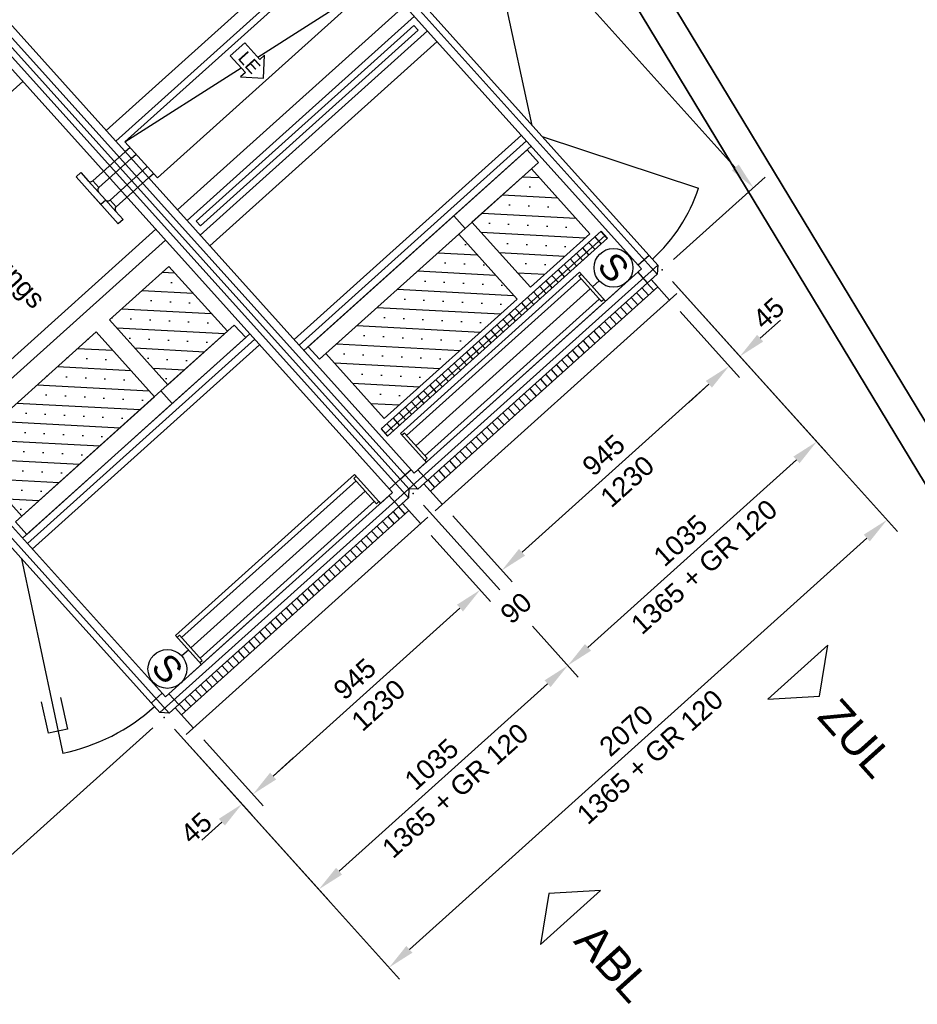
# Model space of a CAD drawing. Header units: millimetres. Extents: x -5775 to 72913, y -36825 to 83180.
# Tile 36 of 48: x 50507 to 53282, y 59467 to 62512. Entities that reach past the tile are written whole.
import ezdxf
from ezdxf.enums import TextEntityAlignment as Align

# ---------------------------------------------------------------- set-up
doc = ezdxf.new("R2010")
doc.units = ezdxf.units.MM
doc.header["$LTSCALE"] = 0.3
doc.layers.add('PI_TGTR_Trassen-100', color=6, linetype='Continuous', lineweight=35)
doc.layers.add('RLT 1', color=253, linetype='Continuous')
doc.styles.add('Arial', font='arial.ttf', dxfattribs={"width": 0.95, "height": 1.8})
doc.styles.add('ROMANS8', font='arial.ttf')

# ---------------------------------------------------------------- blocks, each defined once
blk = doc.blocks.new('RLT1')
at = {"layer": 'RLT 1', "ltscale": 10}
h = blk.add_hatch(dxfattribs=at)
h.set_pattern_fill('SACNCR', color=256, scale=25, angle=-48.034, style=0)
h.set_pattern_definition([(356.966, (35037.02, -84737.1), (3.1509, 59.4478), []), (356.966, (35065.17, -84768.4), (3.1509, 59.4478), [0, -59.53125])])
h.paths.add_polyline_path([(43866.8, -87068.2), (43683.1, -87233.4), (43863.7, -87434.2), (44047.3, -87269)])
h = blk.add_hatch(dxfattribs=at)
h.set_pattern_fill('SACNCR', color=256, scale=25, angle=-48.034, style=0)
h.set_pattern_definition([(356.966, (34587.55, -85141.325), (3.1509, 59.4478), []), (356.966, (34615.697, -85172.625), (3.1509, 59.4478), [0, -59.53125])])
h.paths.add_polyline_path([(43641.9, -87270.5), (43231.4, -87639.6), (43412, -87840.4), (43822.4, -87471.3)])
h = blk.add_hatch(dxfattribs=at)
h.set_pattern_fill('SACNCR', color=256, scale=25, angle=-48.034, style=0)
h.set_pattern_definition([(356.966, (42722.76, -87824.74), (3.151, 59.448), []), (356.966, (42750.91, -87856.04), (3.151, 59.448), [0, -59.531])])
h.paths.add_polyline_path([(42926.7, -87570.7), (42743, -87735.9), (42562.5, -87535.1), (42746.2, -87370)])
h = blk.add_hatch(dxfattribs=at)
h.set_pattern_fill('SACNCR', color=256, scale=25, angle=-48.034, style=0)
h.set_pattern_definition([(356.966, (42273.29, -88228.963), (3.151, 59.448), []), (356.966, (42301.44, -88260.26), (3.151, 59.448), [0, -59.5313])])
h.paths.add_polyline_path([(42701.8, -87773), (42291.3, -88142.1), (42110.8, -87941.4), (42521.2, -87572.2)])
for p, q in [((42152.1, -84456.5), (44497.2, -87064.1)), ((41798.5, -84661.5), (44256, -87394)), ((41826.8, -84663), (44257.5, -87365.8)), ((41810, -84711.7), (44207.3, -87377.3)), ((41058.7, -85326.9), (43516.1, -88059.4)), ((41029, -85353.6), (43486.4, -88086.1)), ((41057.2, -85355.1), (43487.9, -88057.9)), ((43487.9, -88057.9), (41057.2, -85355.1)), ((43504.6, -88009.2), (41107.4, -85343.6)), ((41040.5, -85403.8), (43437.7, -88069.4)), ((40289.1, -86019), (42746.6, -88751.5)), ((42735.1, -88701.3), (40337.8, -86035.7)), ((42718.3, -88750), (40287.6, -86047.2)), ((42551.8, -86949.7), (43254.4, -86317.8)), ((42551.8, -86949.7), (43254.4, -86317.8)), ((42581.8, -86983.1), (43284.5, -86351.2)), ((43869.6, -86934.5), (43764.5, -86450.8)), ((43020.5, -86723.1), (43379.6, -86494.3)), ((42772.4, -87195), (43475.1, -86563.1)), ((42802.5, -87228.5), (43505.2, -86596.6)), ((42830.8, -87230), (43503.7, -86624.8)), ((42842.6, -87273.1), (43545.3, -86641.2)), ((43517, -86639.7), (42844.1, -87244.9)), ((43503.7, -86624.8), (43517, -86639.7)), ((42872.7, -87306.6), (43575.4, -86674.7)), ((42610.1, -86984.6), (42969.2, -86755.8)), ((41591.6, -87429.9), (42294.3, -86797.9)), ((43133.5, -87596.6), (43836.2, -86964.6)), ((43148.6, -87613.3), (43851.2, -86981.4)), ((43899.7, -86968), (44383.8, -87128.4)), ((42625.8, -87002.1), (42610.9, -87015.5)), ((43163.6, -87630), (43866.3, -86998.1)), ((42629.7, -87036.3), (42644.5, -87022.9)), ((42679.3, -87061.6), (42664.4, -87075)), ((42683.2, -87095.8), (42698, -87082.4)), ((44306.5, -87348.6), (44589.1, -87094.5)), ((42002.9, -87887.1), (42705.5, -87255.2)), ((42844.1, -87244.9), (42830.8, -87230)), ((42032.9, -87920.6), (42735.6, -87288.7)), ((44082.5, -87260.9), (43402.1, -87872.8)), ((43414.4, -87886.5), (44094.8, -87274.6)), ((43422.2, -87895.1), (44102.5, -87283.2)), ((44062.4, -87279), (44082.4, -87301.3)), ((44081.3, -87262), (44101.3, -87284.3)), ((44102.5, -87283.2), (44082.5, -87260.9)), ((44024.6, -87313), (44044.7, -87335.3)), ((44043.5, -87296), (44063.6, -87318.3)), ((43986.8, -87346.9), (44006.9, -87369.2)), ((44005.7, -87329.9), (44025.8, -87352.2)), ((44230.7, -87336.1), (44197.3, -87366.2)), ((43487.9, -88057.9), (44257.5, -87365.8)), ((44207.3, -87377.3), (43504.6, -88009.2)), ((43949.1, -87380.9), (43969.1, -87403.2)), ((43968, -87363.9), (43988, -87386.2)), ((44257.5, -87365.8), (44256, -87394)), ((44015.5, -87388.4), (43461.6, -87886.6)), ((44019.8, -87408.1), (43480.7, -87892.9)), ((43516.1, -88059.4), (44256, -87394)), ((44256, -87394), (43516.1, -88059.4)), ((43930.2, -87397.9), (43950.2, -87420.2)), ((44013.1, -87400.6), (44020.5, -87394)), ((44083.3, -87478.7), (44013.1, -87400.6)), ((44095.8, -87477.6), (44015.5, -87388.4)), ((44226.2, -87420.8), (44196.1, -87387.3)), ((44237.4, -87410.8), (44294.2, -87474)), ((44257.4, -87433.1), (44237.4, -87410.8)), ((44048.2, -87439.7), (43509.1, -87924.5)), ((43554.8, -88065), (44257.4, -87433.1)), ((43892.4, -87431.9), (43912.5, -87454.2)), ((43911.3, -87414.9), (43931.4, -87437.2)), ((44055.6, -87433), (44076.1, -87414.6)), ((44208.5, -87436.8), (44228.5, -87459.1)), ((44225, -87421.9), (44245.1, -87444.2)), ((44302.9, -87416.4), (44543.6, -87683.9)), ((44302.9, -87416.4), (44780.9, -87947.9)), ((44302.9, -87416.4), (44998.3, -88189.5)), ((43504.6, -88009.2), (44132.9, -87444.2)), ((44076.6, -87471.3), (43537.5, -87956.1)), ((43569.3, -88125.9), (44316.5, -87453.9)), ((43854.6, -87465.8), (43874.7, -87488.1)), ((43873.5, -87448.8), (43893.6, -87471.1)), ((44090.7, -87472), (44083.3, -87478.7)), ((44132.9, -87444.2), (44095.8, -87477.6)), ((44175.4, -87466.5), (44195.5, -87488.8)), ((44191.9, -87451.6), (44212, -87473.9)), ((43816.9, -87499.8), (43836.9, -87522.1)), ((43835.7, -87482.8), (43855.8, -87505.1)), ((44142.4, -87496.2), (44162.4, -87518.5)), ((44158.9, -87481.3), (44179, -87503.7)), ((43779.1, -87533.8), (43799.2, -87556.1)), ((43798, -87516.8), (43818, -87539.1)), ((44109.3, -87525.9), (44129.4, -87548.2)), ((44125.8, -87511.1), (44145.9, -87533.4)), ((44326.3, -87509.7), (44510.1, -87714)), ((44326.3, -87509.7), (44510.1, -87714)), ((43760.2, -87550.7), (43780.3, -87573.1)), ((44076.3, -87555.7), (44096.3, -87578)), ((44092.8, -87540.8), (44112.9, -87563.1)), ((44573.9, -87592.1), (44636.4, -87535.9)), ((42293.7, -88210.6), (42996.4, -87578.7)), ((42293.7, -88210.6), (42996.4, -87578.7)), ((43722.4, -87584.7), (43742.5, -87607)), ((43741.3, -87567.7), (43761.4, -87590)), ((44043.2, -87585.4), (44063.3, -87607.7)), ((44059.7, -87570.5), (44079.8, -87592.8)), ((42308.8, -88227.3), (43011.4, -87595.4)), ((42323.8, -88244), (43026.5, -87612.1)), ((42323.8, -88244), (43026.5, -87612.1)), ((43684.7, -87618.7), (43704.7, -87641)), ((43703.5, -87601.7), (43723.6, -87624)), ((44010.2, -87615.1), (44030.2, -87637.4)), ((44026.7, -87600.2), (44046.8, -87622.5)), ((43646.9, -87652.7), (43666.9, -87675)), ((43665.8, -87635.7), (43685.8, -87658)), ((43977.1, -87644.8), (43997.2, -87667.1)), ((43993.6, -87630), (44013.7, -87652.3)), ((43628, -87669.6), (43648.1, -87691.9)), ((43944.1, -87674.5), (43964.1, -87696.9)), ((43960.6, -87659.7), (43980.7, -87682)), ((43590.2, -87703.6), (43610.3, -87725.9)), ((43609.1, -87686.6), (43629.2, -87708.9)), ((43911, -87704.3), (43931.1, -87726.6)), ((43927.5, -87689.4), (43947.6, -87711.7)), ((43552.5, -87737.6), (43572.5, -87759.9)), ((43571.3, -87720.6), (43591.4, -87742.9)), ((44415.5, -87734.5), (43837.8, -88254.1)), ((43878, -87734), (43898, -87756.3)), ((43894.5, -87719.1), (43914.6, -87741.4)), ((44415.5, -87734.5), (44353.1, -87790.7)), ((43514.7, -87771.5), (43534.7, -87793.9)), ((43533.6, -87754.6), (43553.6, -87776.9)), ((43844.9, -87763.7), (43865, -87786)), ((43861.4, -87748.9), (43881.5, -87771.2)), ((43476.9, -87805.5), (43497, -87827.8)), ((43495.8, -87788.5), (43515.9, -87810.8)), ((43811.9, -87793.4), (43831.9, -87815.7)), ((43828.4, -87778.6), (43848.5, -87800.9)), ((43458, -87822.5), (43478.1, -87844.8)), ((43762.3, -87838), (43782.4, -87860.3)), ((43778.8, -87823.2), (43798.9, -87845.5)), ((43795.3, -87808.3), (43815.4, -87830.6)), ((43420.3, -87856.5), (43440.3, -87878.8)), ((43439.1, -87839.5), (43459.2, -87861.8)), ((43729.2, -87867.7), (43749.3, -87890.1)), ((43745.8, -87852.9), (43765.8, -87875.2)), ((43402.1, -87872.8), (43422.2, -87895.1)), ((43461.6, -87886.6), (43536.8, -87970.2)), ((43474, -87885.4), (43466.6, -87892.1)), ((43544.2, -87963.5), (43474, -87885.4)), ((43696.2, -87897.5), (43716.3, -87919.8)), ((43712.7, -87882.6), (43732.8, -87904.9)), ((43663.1, -87927.2), (43683.2, -87949.5)), ((43679.7, -87912.3), (43699.7, -87934.6)), ((43630.1, -87956.9), (43650.2, -87979.2)), ((43646.6, -87942.1), (43666.7, -87964.4)), ((43541.8, -87975.8), (43504.6, -88009.2)), ((43536.8, -87970.2), (43544.2, -87963.5)), ((43536.8, -87970.2), (43541.8, -87975.8)), ((43597, -87986.6), (43617.1, -88008.9)), ((43613.6, -87971.8), (43633.6, -87994.1)), ((44686.4, -87968.4), (44041.7, -88548.1)), ((42766.4, -88511.8), (43320.3, -88013.6)), ((43317.9, -88025.9), (43325.3, -88019.2)), ((43320.3, -88013.6), (43395.5, -88097.3)), ((43461.1, -88028.2), (43494.6, -87998.1)), ((43545.9, -88032.6), (43515.8, -87999.2)), ((43564, -88016.4), (43584, -88038.7)), ((43580.5, -88001.5), (43600.6, -88023.8)), ((42785.5, -88518.1), (43324.6, -88033.3)), ((43388.1, -88103.9), (43317.9, -88025.9)), ((43461.1, -88028.2), (43427.7, -88058.2)), ((43534.7, -88042.7), (43591.6, -88105.9)), ((43534.7, -88042.7), (43554.8, -88065)), ((43547.5, -88031.2), (43567.5, -88053.5)), ((42718.3, -88750), (43487.9, -88057.9)), ((43437.7, -88069.4), (42735.1, -88701.3)), ((43437.7, -88069.4), (42809.4, -88634.4)), ((42813.9, -88549.7), (43353, -88064.9)), ((43400.5, -88102.8), (43437.7, -88069.4)), ((43456.7, -88112.9), (43426.6, -88079.4)), ((43487.9, -88057.9), (43486.4, -88086.1)), ((43516.1, -88059.4), (43487.9, -88057.9)), ((42746.6, -88751.5), (43486.4, -88086.1)), ((43486.4, -88086.1), (42746.6, -88751.5)), ((42842.3, -88581.3), (43381.4, -88096.5)), ((43395.5, -88097.3), (43388.1, -88103.9)), ((43395.5, -88097.3), (43400.5, -88102.8)), ((43467.8, -88102.9), (43524.7, -88166.1)), ((43487.9, -88125.2), (43467.8, -88102.9)), ((43533.4, -88108.5), (43768.7, -88370.2)), ((43533.4, -88108.5), (43768.7, -88370.2)), ((42785.2, -88757.1), (43487.9, -88125.2)), ((43438.9, -88128.9), (43459, -88151.2)), ((43455.4, -88114), (43475.5, -88136.3)), ((43623.7, -88141.6), (43807.4, -88345.9)), ((43623.7, -88141.6), (43807.4, -88345.9)), ((42799.7, -88818), (43547, -88146)), ((43405.9, -88158.6), (43425.9, -88180.9)), ((43422.4, -88143.7), (43442.4, -88166)), ((43356.3, -88203.2), (43376.3, -88225.5)), ((43372.8, -88188.3), (43392.9, -88210.6)), ((43389.3, -88173.4), (43409.4, -88195.7)), ((43556.7, -88201.8), (43740.5, -88406.1)), ((43556.7, -88201.8), (43740.5, -88406.1)), ((43837.8, -88254.1), (43900.3, -88197.9)), ((43323.2, -88232.9), (43343.3, -88255.2)), ((43339.8, -88218), (43359.8, -88240.3)), ((44903.7, -88210), (43489.5, -89481.9)), ((43290.2, -88262.6), (43310.2, -88284.9)), ((43306.7, -88247.7), (43326.8, -88270.1)), ((42290.4, -88274.1), (42417.9, -88875.8)), ((43257.1, -88292.3), (43277.2, -88314.6)), ((43273.7, -88277.5), (43293.7, -88299.8)), ((43224.1, -88322.1), (43244.1, -88344.4)), ((43240.6, -88307.2), (43260.7, -88329.5)), ((43191, -88351.8), (43211.1, -88374.1)), ((43207.6, -88336.9), (43227.6, -88359.2)), ((43158, -88381.5), (43178, -88403.8)), ((43174.5, -88366.6), (43194.6, -88388.9)), ((43124.9, -88411.2), (43145, -88433.5)), ((43141.5, -88396.4), (43161.5, -88418.7)), ((43646, -88426.6), (43068.2, -88946.2)), ((43091.9, -88440.9), (43111.9, -88463.3)), ((43108.4, -88426.1), (43128.5, -88448.4)), ((43646, -88426.6), (43583.5, -88482.8)), ((43058.8, -88470.7), (43078.9, -88493)), ((43075.4, -88455.8), (43095.4, -88478.1)), ((43025.8, -88500.4), (43045.8, -88522.7)), ((43042.3, -88485.5), (43062.4, -88507.8)), ((43869.9, -88482.6), (44011.4, -88640)), ((43869.9, -88482.6), (44011.4, -88640)), ((42846.6, -88601), (42766.4, -88511.8)), ((42778.8, -88510.7), (42771.4, -88517.4)), ((42849, -88588.7), (42778.8, -88510.7)), ((42992.7, -88530.1), (43012.8, -88552.4)), ((43009.3, -88515.3), (43029.3, -88537.6)), ((42806.5, -88556.4), (42786, -88574.8)), ((42959.7, -88559.8), (42979.7, -88582.1)), ((42976.2, -88545), (42996.3, -88567.3)), ((42841.6, -88595.4), (42849, -88588.7)), ((42926.6, -88589.6), (42946.7, -88611.9)), ((42943.1, -88574.7), (42963.2, -88597)), ((42809.4, -88634.4), (42846.6, -88601)), ((42893.6, -88619.3), (42913.6, -88641.6)), ((42910.1, -88604.4), (42930.2, -88626.7)), ((42860.5, -88649), (42880.6, -88671.3)), ((42877, -88634.2), (42897.1, -88656.5)), ((43272.2, -89240.2), (43916.8, -88660.4)), ((42691.6, -88720.2), (42725, -88690.2)), ((42827.5, -88678.7), (42847.5, -88701)), ((42844, -88663.9), (42864.1, -88686.2)), ((42776.3, -88724.7), (42746.2, -88691.3)), ((42794.4, -88708.5), (42814.5, -88730.8)), ((42810.9, -88693.6), (42831, -88715.9)), ((42746.6, -88751.5), (42718.3, -88750)), ((42765.2, -88734.8), (42822, -88798)), ((42765.2, -88734.8), (42785.2, -88757.1)), ((42777.9, -88723.3), (42798, -88745.6)), ((42696, -88797), (41859.5, -89549.2)), ((42696, -88797), (42123.5, -89311.9)), ((42763.8, -88800.6), (43004.4, -89068.1)), ((42763.8, -88800.6), (43241.8, -89332.1)), ((42763.8, -88800.6), (43459.1, -89573.7)), ((42854.1, -88833.7), (43037.9, -89038)), ((42854.1, -88833.7), (43037.9, -89038)), ((43068.2, -88946.2), (43130.7, -88890)), ((42909.9, -89088.6), (42847.4, -89144.8))]:
    blk.add_line(p, q, dxfattribs=at)
at = {"layer": 'RLT 1', "ltscale": 5}
for p, q in [((42629.7, -87036.3), (42529.2, -87126.6)), ((42459.1, -87093.5), (42474, -87080.1)), ((42536, -87179), (42459.1, -87093.5)), ((42496.4, -87105.1), (42528.5, -87140.7)), ((42510.5, -87105.8), (42529.2, -87126.6)), ((42683.2, -87095.8), (42582.7, -87186.1)), ((42589.5, -87238.5), (42512.6, -87153)), ((42528.5, -87140.7), (42550.9, -87165.6)), ((42550.9, -87165.6), (42536, -87179)), ((42549.9, -87164.5), (42582, -87200.2)), ((42564, -87165.3), (42582.7, -87186.1)), ((42582, -87200.2), (42604.4, -87225.1)), ((42604.4, -87225.1), (42589.5, -87238.5))]:
    blk.add_line(p, q, dxfattribs=at)
at = {"layer": 'RLT 1', "ltscale": 10}
for points in [[(42610.1, -86984.6), (42710.4, -87096.2), (43379.6, -86494.3), (43279.3, -86382.8)], [(42935.8, -86718.6), (42982.6, -86770.7), (42967.7, -86784.1), (43038.3, -86787.8), (43042, -86717.2), (43027.2, -86730.6), (42980.4, -86678.5)], [(43661.6, -87252.8), (43888.3, -87048.8), (43853.2, -87009.8), (43626.5, -87213.8)], [(43866.8, -87068.2), (43683.1, -87233.4), (43863.7, -87434.2), (44047.3, -87269)], [(43211.7, -87657.3), (43661.6, -87252.8), (43626.5, -87213.8), (43176.6, -87618.3)], [(43641.9, -87270.5), (43231.4, -87639.6), (43412, -87840.4), (43822.4, -87471.3)], [(42926.7, -87570.7), (42743, -87735.9), (42562.5, -87535.1), (42746.2, -87370)], [(42721.5, -87755.3), (42948.3, -87551.3), (42983.4, -87590.4), (42756.6, -87794.3)], [(42701.8, -87773), (42291.3, -88142.1), (42110.8, -87941.4), (42521.2, -87572.2)], [(42271.6, -88159.8), (42721.5, -87755.3), (42756.6, -87794.3), (42306.8, -88198.9)]]:
    blk.add_lwpolyline(points, close=True, dxfattribs=at)
at = {"layer": 'RLT 1', "ltscale": 5}
for points in [[(42474, -87080.1), (42496.4, -87105.1, 0.414214), (42510.5, -87105.8), (42610.9, -87015.5)], [(42527.5, -87139.6), (42549.9, -87164.5, 0.414214), (42564, -87165.3), (42664.4, -87075)]]:
    blk.add_lwpolyline(points, format="xyb", dxfattribs=at)
at = {"layer": 'RLT 1'}
for points in [[(44783.2, -88541.2), (44597.3, -88708.4), (44757.1, -88699.2)], [(43894.6, -89467.2), (44080.5, -89300), (43920.7, -89309.3)]]:
    blk.add_lwpolyline(points, close=True, dxfattribs=at)
blk.add_lwpolyline([(42410.8, -88703.3), (42432.2, -88801), (42373.6, -88813.8), (42352.2, -88716.1)], dxfattribs=at)
at = {"layer": 'RLT 1', "ltscale": 10}
for centre in [(44120.7, -87374.5), (42741.4, -88614.9)]:
    blk.add_circle(centre, 60, dxfattribs=at)
at = {"layer": 'RLT 1', "ltscale": 5}
for centre in [(42535.9, -87134.1), (42589.4, -87193.5)]:
    blk.add_arc(centre, 10, 131.966, 221.966, dxfattribs=at)
at = {"layer": 'RLT 1', "ltscale": 10}
for centre, radius, start, end in [((43899.7, -86968), 510, 311.966, 341.666), ((42290.4, -88274.1), 615, 281.966, 311.966)]:
    blk.add_arc(centre, radius, start, end, dxfattribs=at)
for p in [(44270.8, -87380.7), (43501.3, -88072.8), (43501.3, -88072.8), (42731.7, -88764.9)]:
    blk.add_point(p, dxfattribs=at)
at = {"layer": 'RLT 1'}
for points in [[(44486.8, -87073.5), (44507.6, -87054.8), (44553.4, -87126.6)], [(44564.6, -87581.6), (44583.3, -87602.5), (44511.5, -87648.2)], [(44424.9, -87744.9), (44406.2, -87724.1), (44478, -87678.3)], [(44424.9, -87744.9), (44406.2, -87724.1), (44478, -87678.3)], [(44695.7, -87978.8), (44677, -87957.9), (44748.8, -87912.2)], [(44913.1, -88220.4), (44894.3, -88199.6), (44966.2, -88153.8)], [(43828.4, -88243.7), (43847.2, -88264.5), (43775.3, -88310.2)], [(43828.4, -88243.7), (43847.2, -88264.5), (43775.3, -88310.2)], [(43655.3, -88437), (43636.6, -88416.2), (43708.4, -88370.4)], [(43655.3, -88437), (43636.6, -88416.2), (43708.4, -88370.4)], [(44032.4, -88537.7), (44051.1, -88558.5), (43979.3, -88604.3)], [(43926.2, -88670.9), (43907.5, -88650), (43979.3, -88604.3)], [(43058.9, -88935.7), (43077.6, -88956.6), (43005.8, -89002.3)], [(43058.9, -88935.7), (43077.6, -88956.6), (43005.8, -89002.3)], [(42919.2, -89099), (42900.5, -89078.2), (42972.3, -89032.4)], [(43262.8, -89229.8), (43281.5, -89250.6), (43209.7, -89296.4)], [(43480.1, -89471.4), (43498.9, -89492.3), (43427, -89538)]]:
    blk.add_solid(points, dxfattribs=at)
at = {"layer": 'RLT 1', "style": 'Arial'}
for s, height, p in [('Verrohrungs', 60, (42017, -87162.7)), ('S', 80, (44066.1, -87371.9)), ('S', 80, (42686.8, -88612.3)), ('ZUL', 100, (44746.6, -88764.4)), ('ABL', 100, (43994.2, -89458.3))]:
    blk.add_text(s, height=height, rotation=311.966, dxfattribs=at).set_placement(p)
at = {"layer": 'RLT 1', "ltscale": 10, "char_height": 60, "attachment_point": 5, "rotation": 41.966, "style": 'ROMANS8'}
for s, insert in [('\\A1;45', (44600, -87514.8)), ('\\A1;945', (44090.1, -87953.7)), ('\\A1;1230', (44163.2, -88034.9)), ('\\A1;1365 + GR 120', (44400.8, -88299.1)), ('\\A1;1035', (44327.5, -88217.6)), ('\\A1;90', (43819.4, -88426.5)), ('\\A1;945', (43320.6, -88645.7)), ('\\A1;1230', (43393.6, -88727)), ('\\A1;1365 + GR 120', (44233.4, -88886.8)), ('\\A1;2070', (44160.1, -88805.3)), ('\\A1;1365 + GR 120', (43631.3, -88991.2)), ('\\A1;1035', (43558, -88909.7)), ('\\A1;45', (42830.3, -89106.3))]:
    blk.add_mtext(s, dxfattribs=dict(at, insert=insert))
at = {"layer": 'RLT 1', "ltscale": 10, "style": 'Arial'}
blk.add_attdef('TYP', text='', height=40, rotation=311.966, dxfattribs=at).set_placement((42994.8, -86739.5), align=Align.MIDDLE_CENTER)

msp = doc.modelspace()

# ---------------------------------------------------------------- linework, layer by layer
at = {"layer": 'PI_TGTR_Trassen-100'}
msp.add_lwpolyline([(50113.2, 66546.1), (50113.2, 83079.9), (69767.5, 83079.9), (69767.5, 83179.9), (50013.2, 83179.9), (50013.2, 66518.2), (54179.9, 59633.6), (53459.4, 58912.8), (65643, 46735.8), (65713.7, 46806.5), (53600.8, 58912.8), (54306, 59618.3), (50113.2, 66546.1)], dxfattribs=at)

# ---------------------------------------------------------------- block references
at = {"layer": 'RLT 1'}
msp.add_blockref('RLT1', (8222.3, 149119.1, -91039), dxfattribs=at).add_auto_attribs({'TYP': 'LE'})

doc.saveas('drawing.dxf')
